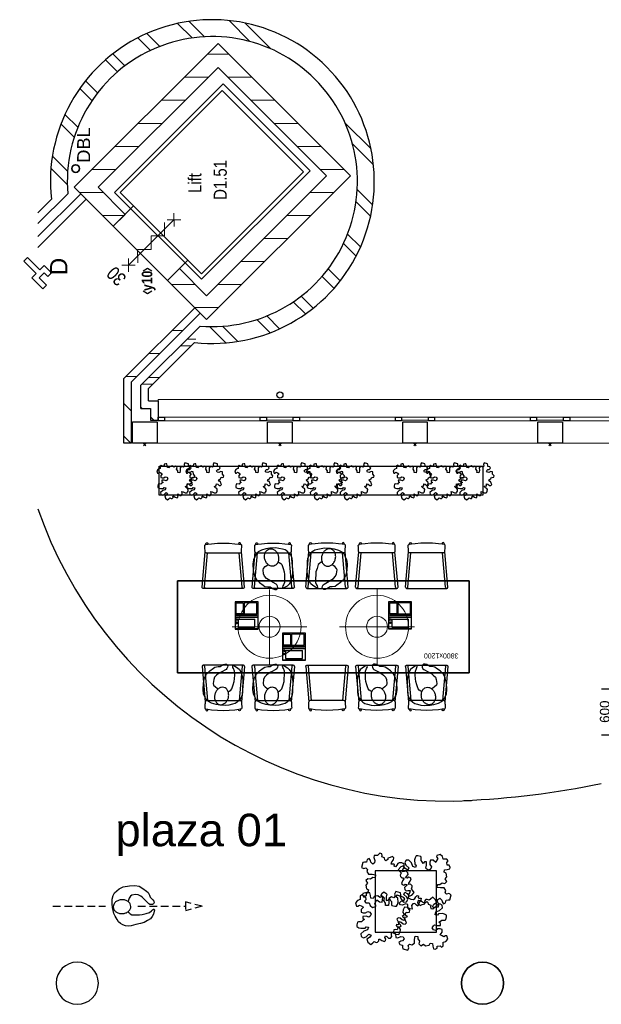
# Model space of a CAD drawing. Header units: millimetres. Extents: x 274596 to 660162, y 141333 to 298920.
# Tile 125 of 165: x 453079 to 460655, y 164190 to 177025. Entities that reach past the tile are written whole.
import ezdxf
from ezdxf.enums import TextEntityAlignment as Align

# ---------------------------------------------------------------- set-up
doc = ezdxf.new("R2010")
doc.units = ezdxf.units.MM
doc.header["$LTSCALE"] = 400
doc.header["$PDMODE"] = 3
doc.header["$PDSIZE"] = 15
doc.linetypes.add('HIDDEN', pattern=[0.375, 0.25, -0.125])
for name, color, linetype in [('-ve', 2, 'HIDDEN'), ('inlay', 6, 'Continuous'), ('inr', 4, 'Continuous'), ('looplijnen', 8, 'HIDDEN'), ('plant', 114, 'Continuous'), ('plat', 5, 'Continuous'), ('symbol', 1, 'Continuous'), ('timmerwerk-ge', 150, 'Continuous'), ('verlichting', 2, 'Continuous')]:
    doc.layers.add(name, color=color, linetype=linetype)
for name, color, linetype, lineweight in [('BA-blusmiddelen', 7, 'Continuous', 15), ('BA-Brandveiligheid', 7, 'Continuous', 15), ('Buitenkozijnen', 140, 'Continuous', 15), ('Kozijnmerken', 43, 'Continuous', 9), ('mat-baksteen', 5, 'Continuous', 25), ('mat-beton (ihwg)', 5, 'Continuous', 25), ('mat-kalkzandsteen', 5, 'Continuous', 25), ('None', 7, 'Continuous', 9), ('Ruimtenummers', 5, 'Continuous', 25), ('Tekst', 140, 'Continuous', 15)]:
    doc.layers.add(name, color=color, linetype=linetype, lineweight=lineweight)
doc.styles.add('Arial', font='arial.ttf', dxfattribs={"height": 211.666667})
doc.styles.add('Arial Narrow', font='ARIALN.TTF', dxfattribs={"height": 222.25})
doc.styles.add('Arial Narrow (bold)', font='ARIALNB.TTF', dxfattribs={"height": 172.861111})
doc.styles.add('s100', font='stylu.ttf', dxfattribs={"height": 100})
doc.styles.get("Standard").update_dxf_attribs({"font": 'arial.ttf'})
doc.dimstyles.new('CAL-N1-050-25', dxfattribs={"dimscale": 50, "dimtxt": 2.5, "dimasz": 3, "dimexe": 1.5, "dimexo": 0, "dimgap": 0.3, "dimtad": 0, "dimdec": 4, "dimrnd": 1, "dimdsep": 46, "dimtxsty": 'Standard', "dimblk": 'CLOSED', "dimcen": 0, "dimdle": 1.25, "dimclrt": 249, "dimadec": 0, "dimazin": 0, "dimtfac": 0.9, "dimtdec": 4, "dimtix": 1, "dimtmove": 0, "dimatfit": 3, "dimldrblk": 'CLOSED', "dimfxl": 1, "dimtvp": 1, "dimtolj": 1, "dimtzin": 0, "dimarcsym": 0})

# ---------------------------------------------------------------- blocks, each defined once
blk = doc.blocks.new('*X36')
at = {"layer": 'None', "lineweight": 9}
for p, q in [((1800, -8365), (1800, -8224)), ((1500, -8665), (1500, -8354)), ((1200, -8965), (1200, -8654)), ((900, -9265), (900, -8954)), ((600, -9565), (600, -9254)), ((300, -9865), (300, -9554))]:
    blk.add_line(p, q, dxfattribs=at)
blk = doc.blocks.new('*X37')
at = {"layer": 'None', "lineweight": 9}
for p, q in [((104, -6260), (317, -6047)), ((276, -6265), (474, -6066)), ((720, -6351), (893, -6178)), ((850, -6398), (1017, -6230)), ((1196, -6582), (1354, -6424)), ((1299, -6656), (1455, -6499)), ((1571, -6914), (1727, -6758)), ((1650, -7012), (1807, -6855)), ((1850, -7343), (2014, -7178)), ((1903, -7466), (2071, -7298)), ((2013, -7887), (2202, -7698)), ((2028, -8048), (2229, -7847)), ((-1962, -8326), (-1749, -8113)), ((-1943, -8483), (-1744, -8284)), ((1966, -8640), (2240, -8367)), ((1870, -8913), (2208, -8575)), ((-1831, -8902), (-1658, -8729)), ((-1779, -9026), (-1611, -8859)), ((-1585, -9363), (-1427, -9205)), ((-1510, -9464), (-1353, -9308)), ((-1251, -9736), (-1095, -9580)), ((-1154, -9816), (-997, -9659)), ((-831, -10023), (-666, -9859)), ((566, -10217), (904, -9879)), ((-711, -10080), (-543, -9912)), ((358, -10249), (631, -9975)), ((-311, -10211), (-122, -10022)), ((-162, -10238), (39, -10037))]:
    blk.add_line(p, q, dxfattribs=at)
blk = doc.blocks.new('*X38')
at = {"layer": 'None', "lineweight": 9}
for p, q in [((300, -6896), (300, -6585)), ((600, -7196), (600, -6885)), ((900, -7495), (900, -7184)), ((1200, -7795), (1200, -7484)), ((1500, -8095), (1500, -7784)), ((1800, -8224), (1800, -8084))]:
    blk.add_line(p, q, dxfattribs=at)
blk = doc.blocks.new('*X39')
at = {"layer": 'None', "lineweight": 9}
for p, q in [((-1500, -8234), (-1500, -8076)), ((-1200, -8534), (-1200, -8223)), ((-900, -8834), (-900, -8523)), ((-600, -9134), (-600, -8823)), ((-300, -9434), (-300, -9123)), ((0, -9734), (0, -9423))]:
    blk.add_line(p, q, dxfattribs=at)
blk = doc.blocks.new('*X40')
at = {"layer": 'None', "lineweight": 9}
for p, q in [((-1200, -7928), (-1200, -7617)), ((-1500, -8076), (-1500, -7917))]:
    blk.add_line(p, q, dxfattribs=at)
blk = doc.blocks.new('Kolom O 550')
at = {"layer": 'mat-beton (ihwg)', "lineweight": 25}
blk.add_circle((0, 0), 275, dxfattribs=at)
blk = doc.blocks.new('Gevelpui best 1410 beton (2D)')
at = {"layer": 'Buitenkozijnen', "lineweight": 15}
for p, q in [((-260, 0), (-260, -1410)), ((-260, 0), (-210, 0)), ((-210, 0), (-210, -1410)), ((-260, -1410), (-210, -1410))]:
    blk.add_line(p, q, dxfattribs=at)
at = {"layer": 'Buitenkozijnen', "color": 92, "lineweight": 25}
for points in [[(-260, 0), (-210, 0), (-210, -80), (-260, -80)], [(-260, -1330), (-210, -1330), (-210, -1410), (-260, -1410)]]:
    blk.add_lwpolyline(points, close=True, dxfattribs=at)
at = {"layer": 'None', "color": 43, "linetype": 'Continuous', "lineweight": 9}
blk.add_line((-550, 15), (-550, -1425), dxfattribs=at)
blk = doc.blocks.new('*X60')
at = {"layer": 'None', "lineweight": 9}
for p, q in [((-2500, -7376), (-2500, -7234)), ((-2412, -7464), (-2412, -7322)), ((-2000, -7876), (-2000, -7734)), ((-1912, -7934), (-1912, -7822))]:
    blk.add_line(p, q, dxfattribs=at)
blk = doc.blocks.new('*X61')
at = {"layer": 'None', "lineweight": 9}
blk.add_line((-2810, -7229), (-2801, -7220), dxfattribs=at)
blk = doc.blocks.new('*X62')
at = {"layer": 'None', "lineweight": 9}
blk.add_line((-2969, -7388), (-2926, -7345), dxfattribs=at)
blk = doc.blocks.new('*X63')
at = {"layer": 'None', "lineweight": 9}
blk.add_line((-2819, -7238), (-2810, -7229), dxfattribs=at)
blk = doc.blocks.new('*X64')
at = {"layer": 'None', "lineweight": 9}
for p, q in [((-2400, -7165), (-2400, -7023)), ((-2100, -7465), (-2100, -7323)), ((-1800, -7765), (-1800, -7623))]:
    blk.add_line(p, q, dxfattribs=at)
blk = doc.blocks.new('*X65')
at = {"layer": 'None', "lineweight": 9}
for p, q in [((-3269, -7087), (-3177, -6995)), ((-2852, -7095), (-2752, -6995))]:
    blk.add_line(p, q, dxfattribs=at)
blk = doc.blocks.new('*X66')
at = {"layer": 'None', "lineweight": 9}
for p, q in [((0, -6728), (0, -6417)), ((-300, -7002), (-300, -6717))]:
    blk.add_line(p, q, dxfattribs=at)
blk = doc.blocks.new('HWA')
at = {"layer": 'None', "color": 92, "linetype": 'Continuous', "lineweight": 25}
blk.add_circle((0, -74), 40, dxfattribs=at)
blk = doc.blocks.new('030min zelfsluitend Y')
at = {"layer": 'BA-Brandveiligheid', "color": 7, "linetype": 'Continuous', "lineweight": 15}
for p, q in [((-62, 480), (62, 357)), ((62, 480), (-62, 357)), ((-62, -480), (62, -357)), ((62, -480), (-62, -357))]:
    blk.add_line(p, q, dxfattribs=at)
at = {"layer": 'None', "color": 7, "linetype": 'Continuous', "lineweight": 15}
for p, q in [((0, -418), (0, 418)), ((62, 189), (-62, 312)), ((62, 189), (-62, 65)), ((62, -58), (-62, 65)), ((62, -58), (-62, -182)), ((62, -305), (-62, -182))]:
    blk.add_line(p, q, dxfattribs=at)
at = {"layer": 'BA-Brandveiligheid', "color": 43, "insert": (-103, 722), "char_height": 177.8, "attachment_point": 1, "style": 'Arial Narrow'}
blk.add_mtext('30', dxfattribs=at)
blk = doc.blocks.new('Kolom 280x320')
at = {"layer": 'mat-beton (ihwg)', "lineweight": 25}
blk.add_lwpolyline([(-300, 160), (-20, 160), (-20, -160), (-300, -160)], close=True, dxfattribs=at)
at = {"layer": 'None', "color": 92, "linetype": 'Continuous', "lineweight": 5}
blk.add_point((0, 0), dxfattribs=at)
blk = doc.blocks.new('DBL aansluiting')
at = {"layer": 'BA-blusmiddelen', "color": 140, "linetype": 'Continuous', "lineweight": 9}
blk.add_lwpolyline([(360, 112.5), (360, 45), (292.5, 45), (292.5, -45), (427.5, -45), (427.5, -112.5), (225, -112.5), (225, -33.75), (0, -33.75), (0, 33.75), (225, 33.75), (225, 112.5)], close=True, dxfattribs=at)
blk = doc.blocks.new('Kozijnmerk 50')
at = {"layer": 'Kozijnmerken', "color": 92, "linetype": 'Continuous', "lineweight": 25}
for points in [[(-132, 51), (-165, -6), (-132, -62)], [(132, 51), (165, -6), (132, -62)]]:
    blk.add_lwpolyline(points, dxfattribs=at)
at = {"layer": 'None', "color": 43, "style": 'Arial Narrow (bold)'}
blk.add_attdef('merk', text='', height=138, dxfattribs=at).set_placement((0, 0), align=Align.MIDDLE_CENTER)
blk = doc.blocks.new('SYMB-BM02_B2')
at = {"layer": 'plant'}
blk.add_lwpolyline([(98, 356), (66, 371), (46, 367), (23, 344), (26, 317), (5, 314), (-27, 337), (-68, 353), (-84, 340), (-93, 315), (-77, 290), (-84, 262), (-106, 274), (-134, 301), (-166, 298), (-190, 273), (-184, 246), (-181, 209), (-209, 214), (-256, 237), (-302, 241), (-315, 221), (-325, 198), (-329, 157), (-315, 134), (-286, 119), (-263, 95), (-270, 73), (-298, 80), (-306, 68), (-307, 29), (-341, 38), (-375, 66), (-406, 70), (-427, 48), (-413, 13), (-402, -28), (-381, -27), (-361, -62), (-377, -76), (-407, -84), (-423, -126), (-448, -119), (-475, -126), (-482, -158), (-448, -194), (-447, -249), (-411, -258), (-363, -237), (-327, -242), (-307, -272), (-338, -303), (-366, -308), (-398, -333), (-381, -365), (-338, -377), (-336, -406), (-332, -436), (-252, -458), (-234, -418), (-243, -383), (-220, -358), (-184, -372), (-140, -344), (-141, -283), (-132, -230), (-84, -233), (-86, -271), (-59, -312), (-68, -354), (-36, -386), (7, -361), (39, -388), (98, -377), (116, -344), (153, -351), (160, -393), (171, -436), (193, -440), (228, -426), (230, -390), (275, -385), (300, -408), (328, -386), (326, -329), (369, -315), (403, -276), (387, -222), (366, -221), (339, -240), (312, -226), (275, -205), (309, -165), (312, -121), (278, -112), (241, -110), (205, -137), (171, -126), (146, -92), (166, -59), (184, -44), (228, -57), (285, -55), (282, -25), (255, -2), (285, 14), (305, 34), (353, 32), (371, 38), (382, 84), (382, 111), (350, 130), (317, 139), (248, 136), (232, 114), (194, 121), (209, 166), (266, 187), (314, 230), (310, 274), (271, 296), (232, 280), (187, 233), (150, 251), (176, 290), (219, 319), (203, 365), (155, 404), (121, 376), (98, 356)], dxfattribs=at)
blk = doc.blocks.new('symb-ps03_b2')
blk.add_lwpolyline([(82, -334), (93, -323), (110, -305), (120, -285), (121, -231), (122, -184), (116, -150), (104, -98), (91, -52), (69, -25), (58, -13), (50, -1), (49, 8), (59, 13), (76, 9), (115, -1), (145, -17), (172, -41), (196, -78), (221, -122), (236, -169), (250, -232), (266, -290), (270, -325), (267, -365), (252, -399), (235, -433), (213, -457), (181, -475), (141, -499), (103, -517), (27, -533), (-23, -539), (-83, -538), (-130, -528), (-165, -511), (-192, -479), (-218, -448), (-241, -394), (-258, -313), (-262, -242), (-251, -189), (-222, -138), (-185, -93), (-170, -72), (-134, -54), (-107, -46), (-75, -10), (-57, 2), (-38, 7), (-23, 1), (-12, -13), (-11, -28), (-13, -49), (-23, -61), (-75, -115), (-104, -145), (-121, -166), (-138, -200), (-142, -234), (-135, -284), (-123, -302), (-94, -319), (-69, -327), (-52, -333)])
blk.add_lwpolyline([(-75, -413, 0.078796), (-66, -458, 0.088041), (-46, -494, 0.105312), (-14, -518, 0.121926), (19, -526, 0.121926), (52, -517, 0.105312), (82, -490, 0.088041), (100, -454, 0.078796), (106, -408, 0.078796), (98, -363, 0.088041), (77, -328, 0.105312), (46, -303, 0.121926), (13, -296, 0.121926), (-21, -305, 0.105312), (-50, -331, 0.088041), (-69, -368, 0.078796)], format="xyb", close=True)
blk = doc.blocks.new('symb-ps09_b2')
at = {"layer": 'looplijnen'}
for p, q in [((0, 935), (-58, 718)), ((0, 935), (58, 718)), ((-58, 718), (58, 718)), ((0, 95), (0, 718)), ((0, -1011), (0, -327))]:
    blk.add_line(p, q, dxfattribs=at)
at = {"layer": 'symbol'}
blk.add_blockref('symb-ps03_b2', (-11, 300), dxfattribs=at)
blk = doc.blocks.new('symb-LPTP_b2')
for p, q in [((150, 0), (-150, 0)), ((-150, 0), (-150, -155)), ((150, -155), (150, 0)), ((150, -5), (-150, -5)), ((-110, -25), (-110, -129)), ((110, -25), (-110, -25)), ((110, -129), (110, -25)), ((150, -155), (-150, -155)), ((150, -160), (-150, -160)), ((-150, -160), (-150, -355)), ((110, -129), (-110, -129)), ((150, -355), (150, -160)), ((-150, -355), (150, -355))]:
    blk.add_line(p, q)
for points in [[(126, -70), (134, -70), (134, -92), (126, -92)], [(128, -72), (132, -72), (132, -90), (128, -90)], [(-135, -175), (135, -175), (135, -189), (-135, -189)], [(32, -199), (-135, -199), (-135, -340), (32, -340)], [(42, -199), (135, -199), (135, -340), (42, -340)]]:
    blk.add_lwpolyline(points, close=True)
for points in [[(-130, -158, 10, 10, 0), (-111, -158, 10, 10, 0)], [(130, -158, 10, 10, 0), (111, -158, 10, 10, 0)]]:
    blk.add_lwpolyline(points, format="xyseb")
for radius in [12.6, 7.57]:
    blk.add_circle((130, -124), radius)
blk = doc.blocks.new('SYMB-PS01_B2')
blk.add_lwpolyline([(59, 67), (70, 78), (86, 97), (96, 116), (98, 170), (99, 217), (92, 251), (81, 303), (67, 349), (45, 376), (34, 388), (27, 400), (26, 410), (36, 414), (52, 410), (91, 400), (122, 385), (148, 360), (173, 323), (197, 279), (212, 232), (226, 169), (242, 111), (247, 76), (244, 36), (229, 2), (211, -32), (190, -56), (158, -74), (117, -98), (79, -116), (3, -132), (-47, -138), (-107, -136), (-154, -127), (-189, -110), (-215, -78), (-241, -46), (-264, 7), (-282, 88), (-285, 159), (-274, 212), (-246, 263), (-209, 308), (-193, 329), (-157, 347), (-131, 355), (-98, 391), (-80, 403), (-61, 408), (-47, 402), (-35, 389), (-34, 373), (-37, 352), (-46, 340), (-99, 287), (-128, 256), (-144, 235), (-162, 201), (-165, 167), (-158, 117), (-147, 99), (-118, 82), (-93, 74), (-75, 68)])
blk.add_lwpolyline([(-98, -12, 0.078796), (-90, -57, 0.088041), (-69, -93, 0.105312), (-38, -117, 0.121926), (-4, -125, 0.121926), (29, -115, 0.105312), (58, -89, 0.088041), (77, -52, 0.078796), (83, -7, 0.078796), (74, 38, 0.088041), (54, 74, 0.105312), (23, 98, 0.121926), (-11, 105, 0.121926), (-44, 96, 0.105312), (-74, 70, 0.088041), (-92, 33, 0.078796)], format="xyb", close=True)
blk = doc.blocks.new('DOLC-2890_B2')
for p, q in [((260, 0), (-260, 0)), ((-276, -17), (-236, -477)), ((-244, -15), (-205, -463)), ((244, -15), (205, -463)), ((276, -17), (236, -477)), ((-224, -463), (224, -463))]:
    blk.add_line(p, q)
for points in [[(-224, -463), (-233, -468), (-236, -477), (-237, -480), (-238, -487), (-238, -499), (-239, -515), (-240, -535), (-241, -560), (-240, -563), (-236, -569), (-234, -570), (-231, -572), (-227, -572)], [(224, -463), (233, -468), (236, -477), (237, -480), (238, -487), (238, -499), (239, -515), (240, -535), (241, -560), (240, -563), (236, -569), (234, -570), (231, -572), (227, -572)], [(-227, -572), (-201, -575), (-152, -582), (-76, -588), (0, -590), (76, -588), (152, -582), (201, -575), (227, -572)], [(-227, -572), (-226, -584), (-222, -592), (-221, -593), (-212, -596), (-204, -592), (-203, -591), (-200, -582), (-200, -582), (-200, -582), (-201, -575)], [(227, -572), (226, -584), (222, -592), (221, -593), (212, -596), (204, -592), (203, -591), (200, -582), (200, -582), (200, -582), (201, -575)]]:
    blk.add_lwpolyline(points)
for centre, start, end in [((-260, -16), 5.0001, 185.0001), ((260, -16), 354.9999, 174.9999)]:
    blk.add_arc(centre, 16, start, end)
blk = doc.blocks.new('lamp02')
at = {"layer": 'verlichting', "lineweight": 0}
for q in [(0, 555.36), (555.36, 0), (0, -555.36), (-555.36, 0)]:
    blk.add_line((0, 0), q, dxfattribs=at)
for radius in [468, 156]:
    blk.add_circle((0, 0), radius, dxfattribs=at)
blk = doc.blocks.new('t01')
at = {"layer": 'inr'}
blk.add_lwpolyline([(34, 599), (-3760, 815), (-3828, -383), (-34, -599)], close=True, dxfattribs=at)
at = {"layer": 'inr', "xscale": -1}
for p, rotation in [((-3214, 684), 176.7439051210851), ((-2565, 647), 176.7439051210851), ((-1916, 610), 176.7439051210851), ((-1274, -428), 356.7439051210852), ((-625, -465), 356.7439051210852)]:
    blk.add_blockref('DOLC-2890_B2', p, dxfattribs=dict(at, rotation=rotation))
at = {"layer": 'inr'}
for p, rotation in [((-1217, 570), 176.7439051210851), ((-568, 533), 176.7439051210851), ((-3271, -315), 356.7439051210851), ((-2622, -352), 356.7439051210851), ((-1973, -389), 356.7439051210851)]:
    blk.add_blockref('DOLC-2890_B2', p, dxfattribs=dict(at, rotation=rotation))
at = {"layer": 'symbol', "xscale": -1}
for p, rotation in [((-3203, 1079), 192.5235950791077), ((-2554, 1042), 192.5235950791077), ((-1285, -824), 12.5235950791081)]:
    blk.add_blockref('SYMB-PS01_B2', p, dxfattribs=dict(at, rotation=rotation))
at = {"layer": 'symbol'}
for name, p, rotation in [('SYMB-PS01_B2', (-1183, 964), 160.9642151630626), ('SYMB-PS01_B2', (-534, 927), 160.9642151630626), ('symb-LPTP_b2', (-1490, 523), 356.7439051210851), ('symb-LPTP_b2', (-2895, 194), 356.7439051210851), ('symb-LPTP_b2', (-897, 81), 356.7439051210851), ('SYMB-PS01_B2', (-2007, -783), 340.9642151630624)]:
    blk.add_blockref(name, p, dxfattribs=dict(at, rotation=rotation))
at = {"layer": 'verlichting', "lineweight": 0, "yscale": 0.8769720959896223, "zscale": 0.8769720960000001}
for p, xscale, rotation in [((-2596, 148), 0.8769720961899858, 356.7439051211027), ((-1198, 68), -0.8769720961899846, 356.7439051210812)]:
    blk.add_blockref('lamp02', p, dxfattribs=dict(at, xscale=xscale, rotation=rotation))
at = {"layer": 'plat', "style": 's100'}
blk.add_text('3800x1200', height=65.9, rotation=356.7439, dxfattribs=at).set_placement((-3636, 555))
blk = doc.blocks.new('_CLOSED')
at = {"color": 0, "linetype": 'ByBlock'}
for p, q in [((-1, 0.167), (0, 0)), ((-1, 0.167), (-1, -0.167)), ((0, 0), (-1, -0.167))]:
    blk.add_line(p, q, dxfattribs=at)
blk = doc.blocks.new('*D1786')
at = {"layer": '-ve', "color": 0, "lineweight": -2, "transparency": 16777216}
for p, q in [((460658, 168304), (460903, 168304)), ((460828, 168154), (460828, 167854)), ((460658, 167704), (460903, 167704))]:
    blk.add_line(p, q, dxfattribs=at)
at = {"layer": 'Defpoints', "color": 0, "transparency": 16777216}
for p in [(460658, 168304), (460658, 167704), (460828, 167704)]:
    blk.add_point(p, dxfattribs=at)
at = {"layer": '-ve', "color": 0, "lineweight": -2, "transparency": 16777216, "xscale": 150, "yscale": 150, "zscale": 150}
for p, rotation in [((460828, 168304), 90), ((460828, 167704), 270)]:
    blk.add_blockref('_CLOSED', p, dxfattribs=dict(at, rotation=rotation))
at = {"layer": '-ve', "color": 249, "transparency": 16777216, "insert": (460700, 168004), "char_height": 125, "attachment_point": 5, "rotation": 90}
blk.add_mtext('\\A1;600', dxfattribs=at)

msp = doc.modelspace()

# ---------------------------------------------------------------- linework, layer by layer
at = {"layer": 'Buitenkozijnen', "color": 43, "linetype": 'Continuous', "lineweight": 9, "flags": 128}
msp.add_lwpolyline([(454883.25904, 172054.52899), (454883.25904, 172074.52899), (482198.25904, 172074.52899), (482198.25904, 171844.56963)], dxfattribs=at)
at = {"layer": 'Buitenkozijnen', "lineweight": 15}
for points in [[(456293.25904, 171804.52899), (456293.25904, 171844.56963), (456643.25904, 171844.56963), (456643.25904, 171804.52899)], [(458053.25904, 171804.52899), (458053.25904, 171844.56963), (458403.25904, 171844.56963), (458403.25904, 171804.52899)], [(459813.25904, 171804.52899), (459813.25904, 171844.56963), (460163.25904, 171844.56963), (460163.25904, 171804.52899)]]:
    msp.add_lwpolyline(points, close=True, dxfattribs=at)
at = {"layer": 'inlay'}
for centre, radius, start, end in [((458669.21732, 172504.16151), 5666.73727, 199.095506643, 272.969353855), ((458348.72986, 178328.3512), 11494.81798, 272.563054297, 281.559436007)]:
    msp.add_arc(centre, radius, start, end, dxfattribs=at)
at = {"layer": 'inr'}
for points in [[(454895.2191, 170828.06004), (454895.2191, 171202.50558), (459111.21856, 171202.50558), (459111.21856, 170828.06004)], [(458509.99737, 165128.86411), (458509.99737, 165928.86411), (457709.99737, 165928.86411), (457709.99737, 165128.86411)]]:
    msp.add_lwpolyline(points, close=True, dxfattribs=at)
at = {"layer": 'mat-baksteen', "lineweight": 25}
for p, q in [((453704.87823, 174756.48873), (453314.29469, 174365.9052)), ((453490.89784, 174683.9297), (453314.29469, 174507.32655)), ((454658.25904, 172259.18845), (455430.21877, 173031.14818)), ((454758.25904, 172217.76709), (455357.65975, 172817.1678)), ((454658.25904, 171954.52899), (454658.25904, 172259.18845)), ((454758.25904, 172054.52899), (454758.25904, 172217.76709)), ((454758.25904, 172054.52899), (454883.25904, 172054.52899)), ((454883.25904, 172054.52899), (454883.25904, 171804.52899)), ((454658.25904, 171954.52899), (454783.25904, 171954.52899)), ((454783.25904, 171954.52899), (454783.25904, 171804.52899)), ((454783.25904, 171804.52899), (454883.25904, 171804.52899))]:
    msp.add_line(p, q, dxfattribs=at)
at = {"layer": 'mat-baksteen', "color": 140, "lineweight": 15}
for points in [[(455729.68039, 176187.3212), (456861.05124, 175055.95035), (455446.83768, 173641.73679), (454315.46683, 174773.10764)], [(455715.53826, 176102.46839), (456776.19843, 175041.80821), (455446.83768, 173712.44747), (454386.17751, 174773.10764)], [(454562.9542, 174596.33094), (455270.06098, 173889.22416), (455004.89594, 173624.05912), (454297.78916, 174331.1659)]]:
    msp.add_lwpolyline(points, close=True, dxfattribs=at)
at = {"layer": 'mat-baksteen', "lineweight": 25}
for radius, start, end in [(2110, 263.725682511, 186.274317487), (1890, 265.20337257, 184.79662743)]:
    msp.add_arc((455588.25904, 174914.52899), radius, start, end, dxfattribs=at)
at = {"layer": 'mat-kalkzandsteen', "lineweight": 25}
for p, q in [((453789.3427, 174839.61236), (455662.44454, 176714.17646)), ((455662.44454, 176714.17646), (457387.84579, 174988.77521)), ((454100.409, 174839.67304), (455662.50525, 176402.98877)), ((455662.50525, 176402.98877), (457076.71881, 174988.77521)), ((457387.84579, 174988.77521), (455514.01282, 173114.94224)), ((457076.71881, 174988.77521), (455514.01282, 173426.06922)), ((454297.78916, 174331.1659), (453788.67228, 174840.28278)), ((454453.35265, 174486.72939), (454099.79926, 174840.28278)), ((453873.52509, 174755.42997), (453314.29469, 174196.19957)), ((453944.23577, 174684.71929), (453314.29469, 174054.77821)), ((454453.35265, 174486.72939), (454297.78916, 174331.1659)), ((455160.45943, 173779.62261), (455004.89594, 173624.05912)), ((455514.01282, 173426.06922), (455160.45943, 173779.62261)), ((455514.01282, 173114.94224), (455004.89594, 173624.05912)), ((454433.25904, 172345.31543), (455358.44933, 173270.50573)), ((454533.25904, 172303.89408), (455429.16001, 173199.79505)), ((454433.25904, 171504.52899), (454433.25904, 172345.31543)), ((454533.25904, 171504.52899), (454533.25904, 172303.89408)), ((454533.25904, 171504.52899), (454433.25904, 171504.52899))]:
    msp.add_line(p, q, dxfattribs=at)
at = {"layer": 'None', "color": 43, "lineweight": 9}
for p, q in [((453314.29469, 174507.32655), (453490.89784, 174683.9297)), ((454758.25904, 172217.76709), (455294.71863, 172754.22668))]:
    msp.add_line(p, q, dxfattribs=at)
at = {"layer": 'None', "color": 7, "linetype": 'Continuous', "lineweight": 35}
msp.add_circle((453808.25904, 175083.46963), 50, dxfattribs=at)
at = {"layer": 'plat'}
msp.add_circle((459108.25904, 164464.52899), 275, dxfattribs=at)
at = {"layer": 'timmerwerk-ge'}
msp.add_lwpolyline([(455133.25904, 168511.21035), (455133.25904, 169711.21035), (458933.25904, 169711.21035), (458933.25904, 168511.21035)], close=True, dxfattribs=at)

# ---------------------------------------------------------------- block references
at = {"layer": 'Buitenkozijnen', "color": 7, "rotation": 90}
for p in [(454883.25904, 172054.52899), (456643.25904, 172054.52899), (458403.25904, 172054.52899), (460163.25904, 172054.52899)]:
    msp.add_blockref('Gevelpui best 1410 beton (2D)', p, dxfattribs=at)
at = {"layer": 'Kozijnmerken', "color": 7, "rotation": 90}
msp.add_blockref('Kozijnmerk 50', (454737.57569, 173620.0233), dxfattribs=at).add_auto_attribs({'merk': 'y10'})
at = {"layer": 'mat-baksteen', "rotation": 90}
for name in ['*X37', '*X60', '*X61', '*X63', '*X62']:
    msp.add_blockref(name, (447438.25904, 174773.46963), dxfattribs=at)
at = {"layer": 'mat-beton (ihwg)', "color": 7, "rotation": 90}
msp.add_blockref('HWA', (456394.25879, 172131.30222), dxfattribs=at)
at = {"layer": 'mat-beton (ihwg)', "color": 7, "xscale": -1}
msp.add_blockref('Kolom O 550', (453828.25904, 164464.52899), dxfattribs=at)
at = {"layer": 'mat-kalkzandsteen', "rotation": 90}
for name in ['*X38', '*X36', '*X66', '*X39', '*X40', '*X64', '*X65']:
    msp.add_blockref(name, (447438.25904, 174773.46963), dxfattribs=at)
at = {"layer": 'None', "color": 7}
for name, p, rotation in [('DBL aansluiting', (453158.25904, 173898.74256), 315), ('Kolom 280x320', (454708.25904, 171484.52899), 270), ('Kolom 280x320', (456468.25904, 171484.52899), 270), ('Kolom 280x320', (458228.25904, 171484.52899), 270), ('Kolom 280x320', (459988.25904, 171484.52899), 270)]:
    msp.add_blockref(name, p, dxfattribs=dict(at, rotation=rotation))
at = {"layer": 'plat', "lineweight": 0, "xscale": -1}
msp.add_blockref('Kolom O 550', (459108.25904, 164464.52899), dxfattribs=at)
at = {"layer": 'symbol'}
for p, xscale, yscale, zscale, rotation in [((455090.1773, 170990.23905), 0.5599999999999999, 0.5599999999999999, 0.5599999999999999, 180), ((455468.32615, 170990.23905), 0.5599999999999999, 0.5599999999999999, 0.5599999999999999, 180), ((456106.45236, 170990.23905), 0.5599999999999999, 0.5599999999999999, 0.5599999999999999, 180), ((456610.65083, 170990.23905), 0.5599999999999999, 0.5599999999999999, 0.5599999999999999, 180), ((457039.05175, 170990.23905), 0.5599999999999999, 0.5599999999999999, 0.5599999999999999, 180), ((457428.05966, 170990.23905), 0.5599999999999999, 0.5599999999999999, 0.5599999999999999, 180), ((458170.51519, 170990.23905), 0.5599999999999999, 0.5599999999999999, 0.5599999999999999, 180), ((458598.9161, 170990.23905), 0.5599999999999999, 0.5599999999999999, 0.5599999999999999, 180), ((458987.92402, 170990.23905), 0.5599999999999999, 0.5599999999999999, 0.5599999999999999, 180), ((457896.34217, 165772.626), 0.8, 0.8, 0.8, 270), ((458333.70784, 165819.1423), 0.8, 0.8, 0.8, 90), ((457775.85232, 165291.89877), 0.8, 0.8, 0.8, 180)]:
    msp.add_blockref('SYMB-BM02_B2', p, dxfattribs=dict(at, xscale=xscale, yscale=yscale, zscale=zscale, rotation=rotation))
at = {"layer": 'symbol', "rotation": 270}
msp.add_blockref('symb-ps09_b2', (454522.63255, 165466.81702), dxfattribs=at)
at = {"layer": 'symbol', "xscale": 0.8, "yscale": 0.8, "zscale": 0.8}
msp.add_blockref('SYMB-BM02_B2', (458334.5637, 165260.97385), dxfattribs=at)
at = {"layer": 'Tekst', "color": 7, "rotation": 134.9999999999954}
msp.add_blockref('030min zelfsluitend Y', (454792.54658, 174120.81653), dxfattribs=at)
at = {"layer": 'timmerwerk-ge', "rotation": 183.2560948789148}
msp.add_blockref('t01', (455133.25904, 169111.21035), dxfattribs=at)

# ---------------------------------------------------------------- texts
at = {"layer": 'BA-blusmiddelen', "color": 43, "insert": (453473.75479, 173693.46963), "char_height": 225.77778, "attachment_point": 1, "rotation": 90, "style": 'Arial'}
msp.add_mtext('D', dxfattribs=at)
at = {"layer": 'plat', "insert": (454326.36001, 166673.48531), "char_height": 423.333333, "attachment_point": 1, "style": 'Arial'}
msp.add_mtext('plaza 01 ', dxfattribs=at)
at = {"layer": 'Ruimtenummers', "char_height": 169.333333, "attachment_point": 1, "rotation": 90, "style": 'Arial Narrow'}
for s, insert in [('D1.51', (455606.30571, 174677.03208)), ('Lift\\P', (455276.0507, 174765.11906))]:
    msp.add_mtext(s, dxfattribs=dict(at, insert=insert))
at = {"layer": 'Tekst', "color": 0, "insert": (453826.98126, 175160.51892), "char_height": 169.333333, "attachment_point": 1, "rotation": 90, "style": 'Arial'}
msp.add_mtext('DBL\\P', dxfattribs=at)

# ---------------------------------------------------------------- dimensions: what is measured, and where the dimension line sits
at = {"layer": '-ve'}
dim = msp.add_aligned_dim(p1=(460658.25904, 168304.09473), p2=(460658.25904, 167704.09473), distance=169.68882, dimstyle='CAL-N1-050-25', dxfattribs=at)
dim.commit()
dim.dimension.update_dxf_attribs({"geometry": '*D1786', "text_midpoint": (460700.30461, 168004.09473)})

doc.saveas('drawing.dxf')
